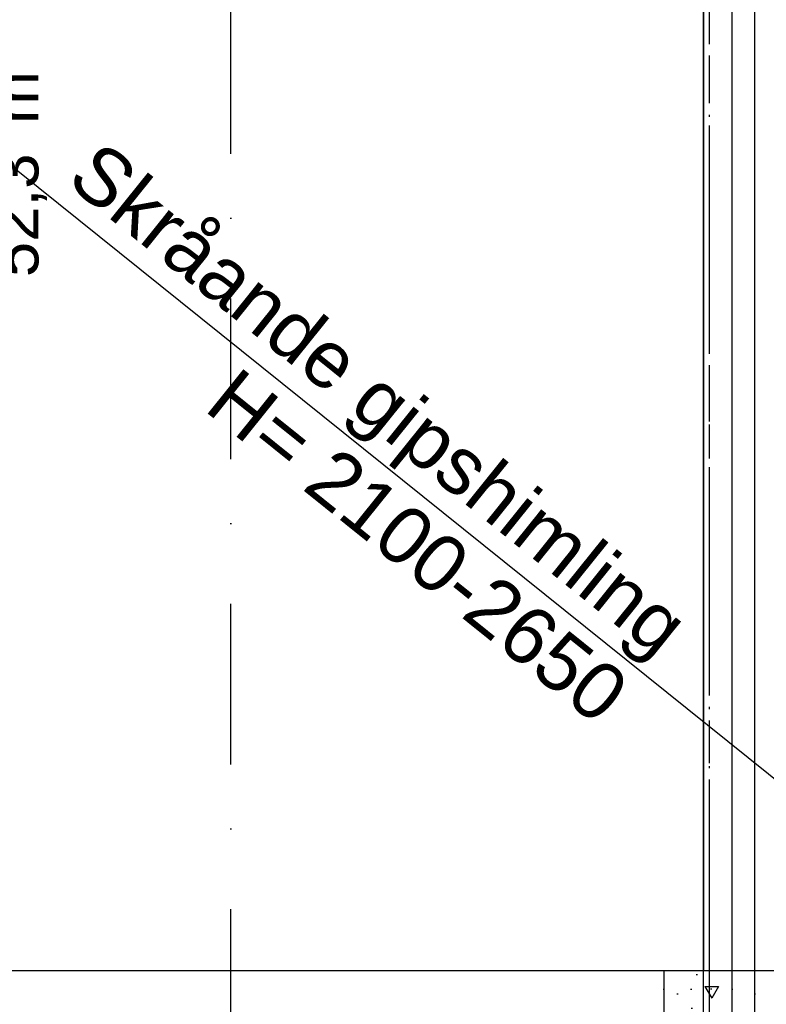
# Model space of a CAD drawing. Header units: millimetres. Extents: x -117798 to 93698, y -182207 to 252400.
# Tile 139 of 222: x -66586 to -64948, y -22195 to -20033. Entities that reach past the tile are written whole.
import ezdxf
from ezdxf.enums import TextEntityAlignment as Align

# ---------------------------------------------------------------- set-up
doc = ezdxf.new("R2010")
doc.units = ezdxf.units.MM
doc.header["$LTSCALE"] = 0.5
doc.header["$MEASUREMENT"] = 0
for name, pattern in [('Akselinje', [1500, 1000, -200, 100, -200]), ('Over snittplan', [260, 150, -50, 10, -50]), ('PLINE', [0]), ('Prikk & stiplet', [1340.555525, 705.555534, -352.777767, 0, -282.222223])]:
    doc.linetypes.add(name, pattern=pattern)
for name, color, linetype in [('222- Søyler', 7, 'Continuous'), ('222- Søyler  (Skravur)', 7, 'Continuous'), ('223- Bjelker', 7, 'Continuous'), ('232- Ikke-bærende yttervegger(Nye konstruksjoner)', 7, 'Continuous'), ('251- Frittbærende dekker', 7, 'Continuous'), ('251- Frittbærende dekker(Nye konstruksjoner)', 7, 'Continuous'), ('253- Oppforet gulv_ påstøp(Nye konstruksjoner)', 7, 'Continuous'), ('256- Faste himlinger og overflatebehandling(Nye konstruksjoner)', 7, 'Continuous'), ('261- Primærkonstruksjon (tak)', 7, 'Continuous'), ('82-- Modullinjer', 7, 'Continuous'), ('852- Snittmarkør', 7, 'Continuous'), ('862- M___Nettoareal(Nye konstruksjoner)', 7, 'Continuous'), ('862- M___Nettoareal(Tekst)(Nye konstruksjoner)', 7, 'Continuous')]:
    doc.layers.add(name, color=color, linetype=linetype)
doc.styles.add('GENERATED_STYLE_1', font='arial.ttf')
doc.styles.add('GENERATED_STYLE_4', font='arial.ttf')

# ---------------------------------------------------------------- blocks, each defined once
blk = doc.blocks.new('Teknisk vent._A-214_26', base_point=(-66816.6, -20004.2))
at = {"layer": '862- M___Nettoareal(Tekst)(Nye konstruksjoner)', "insert": (-66674.4, -20598.7), "char_height": 100, "attachment_point": 1, "rotation": 90, "style": 'GENERATED_STYLE_1'}
blk.add_mtext('\\A1;{\\pql;\\pt0,12050;\\fArial|b0|i0|c0|p0;\\W1.000000;52,3\\fArial|b0|i0|c0|p0;\\W1.000000;\\A1{\\H.66x;\\S^  ;}\\fArial|b0|i0|c0|p0;\\W1.000000; m\\fArial|b0|i0|c0|p0;\\W1.000000;\\A1{\\H.66x;\\S2^  ;}}', dxfattribs=at)
at = {"layer": '862- M___Nettoareal(Tekst)(Nye konstruksjoner)', "style": 'GENERATED_STYLE_1'}
for tag, height, p in [('DUMMY_862', 150, (-66934.4, -19409.6)), ('ROOM_NAME', 150, (-66934.4, -20633)), ('DUMMY_861', 100, (-67091.6, -20232.7)), ('ROOM_NUMBER', 100, (-67091.6, -20621.6)), ('DUMMY_863', 100, (-66698.7, -20598.7))]:
    blk.add_attdef(tag, text='', height=height, rotation=90, dxfattribs=at).set_placement(p, align=Align.TOP_LEFT)
blk = doc.blocks.new('Standard grid marker[212]', base_point=(-65073.2, 26434.4))
at = {"layer": '82-- Modullinjer', "linetype": 'Akselinje'}
blk.add_line((-65073.2, 26234.4), (-65073.2, -50374.4), dxfattribs=at)
at = {"layer": '82-- Modullinjer', "style": 'GENERATED_STYLE_4'}
for tag, p in [('AC_MarkerText_1_0', (-65200.7, 26644.4)), ('AC_MarkerText_1_1', (-65200.7, -50864.4))]:
    blk.add_attdef(tag, text='', height=175, rotation=90, dxfattribs=at).set_placement(p, align=Align.TOP_CENTER)

msp = doc.modelspace()

# ---------------------------------------------------------------- hatches: boundary and pattern name
at = {"layer": '222- Søyler  (Skravur)', "linetype": 'Continuous'}
h = msp.add_hatch(dxfattribs=at)
h.set_pattern_fill('Betong_strukturell', color=256, style=0, pattern_type=2)
h.set_pattern_definition([(0, (-65173.16, -22311.93), (0, 311.77), [30, -150]), (0, (-65083.16, -22467.8), (0, 311.77), [30, -150]), (300, (-65173.16, -22311.93), (270, 155.9), [30, -150]), (300, (-64993.16, -22311.93), (270, 155.9), [30, -150]), (240, (-65143.16, -22311.93), (-270, 155.9), [30, -150]), (240, (-64963.16, -22311.93), (-270, 155.9), [30, -150]), (0, (-65173.16, -22341.93), (0, 60), [0, -60, 0, -90]), (315, (-65143.16, -22341.93), (42.426, 42.426), [0, -45, 0, -75])])
h.paths.add_polyline_path([(-64973.2, -22311.9), (-64973.2, -22121.9), (-65173.2, -22121.9), (-65173.2, -22311.9)])

# ---------------------------------------------------------------- linework, layer by layer
at = {"layer": '222- Søyler', "linetype": 'PLINE', "flags": 128}
msp.add_lwpolyline([(-64973.2, -22311.9), (-64973.2, -22121.9), (-65173.2, -22121.9), (-65173.2, -22311.9)], close=True, dxfattribs=at)
at = {"layer": '223- Bjelker', "linetype": 'Over snittplan'}
msp.add_line((-64288.2, -22121.9), (-77768.2, -22121.9), dxfattribs=at)
at = {"layer": '232- Ikke-bærende yttervegger(Nye konstruksjoner)', "linetype": 'PLINE', "flags": 128}
for points in [[(-65085.7, -18711.9), (-65085.7, -22121.9)], [(-65023.2, -22121.9), (-65023.2, -18711.9)], [(-65073.2, -22121.9), (-65085.7, -22121.9)], [(-65025.2, -22121.9), (-65073.2, -22121.9)], [(-65023.2, -22121.9), (-65025.2, -22121.9)]]:
    msp.add_lwpolyline(points, dxfattribs=at)
at = {"layer": '251- Frittbærende dekker', "linetype": 'PLINE', "flags": 128}
msp.add_lwpolyline([(-64973.2, -25891.9), (-64973.2, -12116.9), (-68773.2, -12116.9), (-68773.2, -25891.9)], close=True, dxfattribs=at)
at = {"layer": '251- Frittbærende dekker(Nye konstruksjoner)', "linetype": 'Over snittplan', "flags": 128}
msp.add_lwpolyline([(-64343.2, -25811.9), (-64343.2, -15021.9), (-65073.2, -15021.9), (-65073.2, -25811.9)], close=True, dxfattribs=at)
at = {"layer": '253- Oppforet gulv_ påstøp(Nye konstruksjoner)', "linetype": 'PLINE', "flags": 128}
msp.add_lwpolyline([(-65085.7, -23216.9), (-65085.7, -17616.9), (-67473.2, -17616.9), (-67473.2, -23216.9)], close=True, dxfattribs=at)
at = {"layer": '256- Faste himlinger og overflatebehandling(Nye konstruksjoner)', "linetype": 'PLINE'}
msp.add_line((-64405.7, -22121.9), (-68648.2, -18711.9), dxfattribs=at)
at = {"layer": '256- Faste himlinger og overflatebehandling(Nye konstruksjoner)', "linetype": 'PLINE', "flags": 128}
msp.add_lwpolyline([(-64343.2, -22121.9), (-68648.2, -22121.9)], dxfattribs=at)
at = {"layer": '261- Primærkonstruksjon (tak)', "linetype": 'PLINE', "flags": 128}
msp.add_lwpolyline([(-65023.2, -25816.9), (-65023.2, -15016.9)], dxfattribs=at)
at = {"layer": '852- Snittmarkør', "linetype": 'Prikk & stiplet'}
msp.add_line((-66123.2, -49153.9), (-66123.2, 6068), dxfattribs=at)

# ---------------------------------------------------------------- block references
at = {"layer": '82-- Modullinjer', "linetype": 'PLINE'}
msp.add_blockref('Standard grid marker[212]', (-65073.2, 26434.4), dxfattribs=at)
at = {"layer": '862- M___Nettoareal(Nye konstruksjoner)', "linetype": 'Continuous'}
msp.add_blockref('Teknisk vent._A-214_26', (-66816.6, -20004.2), dxfattribs=at)

# ---------------------------------------------------------------- texts
at = {"layer": '256- Faste himlinger og overflatebehandling(Nye konstruksjoner)', "linetype": 'Continuous', "char_height": 125, "rotation": 321.2087, "style": 'GENERATED_STYLE_1'}
for s, insert, attachment_point in [('\\A1;{\\pql;\\fArial|b0|i0|c0|p0;\\W1.000000;Skråande gipshimling}', (-66409.1, -20293.7), 1), ('\\A1;{\\pql;\\fArial|b0|i0|c0|p0;\\W1.000000;H= \\fArial|b0|i0|c0|p0;\\W1.000000;2100\\fArial|b0|i0|c0|p0;\\W1.000000;-2650}', (-66186.1, -20890.6), 7)]:
    msp.add_mtext(s, dxfattribs=dict(at, insert=insert, attachment_point=attachment_point))

doc.saveas('drawing.dxf')
